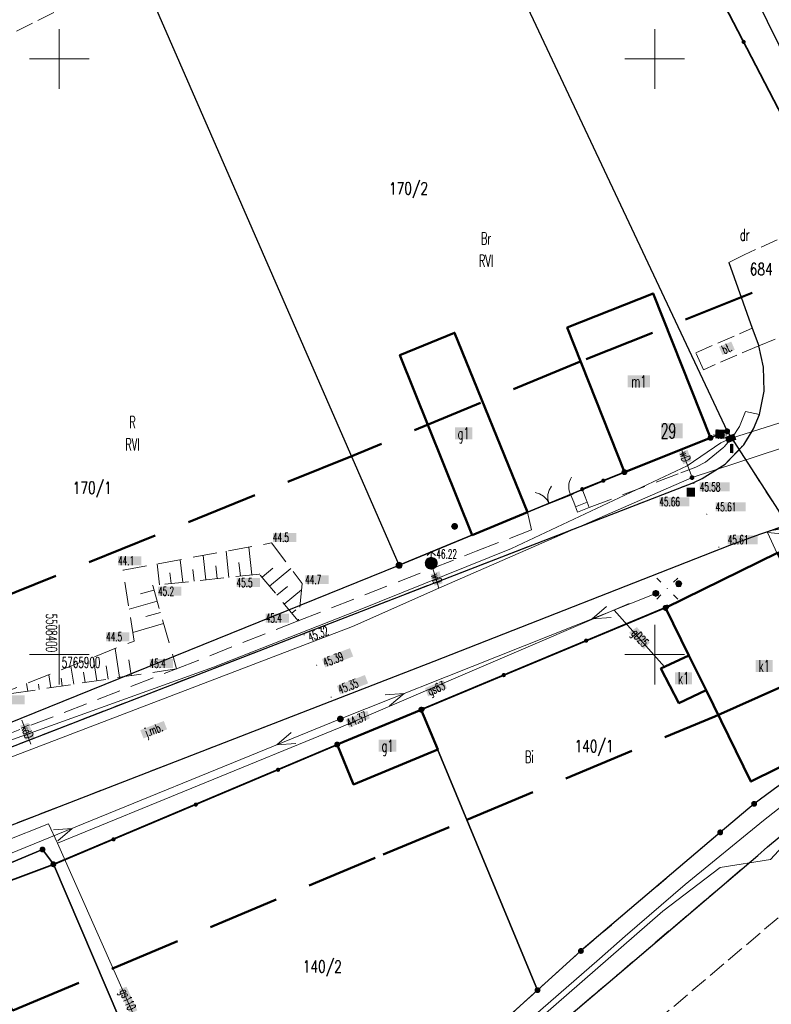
# Model space of a CAD drawing. Header units: millimetres. Extents: x 5507581 to 5508583, y 5765457 to 5766184.
# Tile 56 of 59: x 5508397 to 5508460, y 5765871 to 5765953. Entities that reach past the tile are written whole.
import ezdxf
from ezdxf.enums import TextEntityAlignment as Align

# ---------------------------------------------------------------- set-up
doc = ezdxf.new("R2010")
doc.units = ezdxf.units.MM
for name, pattern in [('PRZER1-1', [2, 1, -1]), ('PRZER2-1', [3, 2, -1]), ('PRZER3-1', [2, 1.5, -0.5]), ('Przerywana 42 __ __ __ __ __ __ __ __ __ __', [3, 2, -1])]:
    doc.linetypes.add(name, pattern=pattern)
doc.layers.get('0').update_dxf_attribs({"lineweight": 18})
for name, color, linetype, lineweight in [('EGDE', 122, 'Continuous', 18), ('EGDE_O', 7, 'Continuous', 18), ('EGPG', 7, 'Continuous', 18), ('GEPADR_O', 7, 'Continuous', 18), ('GUPPRZ_O', 7, 'Continuous', 18), ('OTBU', 7, 'Continuous', 50), ('OTBU_O', 7, 'Continuous', 50), ('OTDN', 7, 'Continuous', 18), ('OTKC', 7, 'Continuous', 30), ('OTKJ', 7, 'Continuous', 30), ('OTKJ_O', 7, 'Continuous', 18), ('OTKK', 7, 'Continuous', 30), ('OTKS', 7, 'Continuous', 18), ('OTKU', 7, 'Continuous', 18), ('OTKU_O', 7, 'Continuous', 18), ('OTOB', 7, 'Continuous', 18), ('OTOF', 7, 'Continuous', 18), ('OTOO', 7, 'Continuous', 35), ('OTRK', 7, 'Continuous', 18), ('OTRN', 7, 'Continuous', 13), ('OTRN_O', 7, 'Continuous', 13), ('OTRS', 7, 'Continuous', 13), ('OTRS_O', 7, 'Continuous', 13), ('Ramka sekcyjna', 7, 'Continuous', 18), ('SUEO', 7, 'Continuous', 18), ('SUPP', 7, 'Continuous', 18), ('SUPW', 7, 'Continuous', 18), ('SUPW_O', 7, 'Continuous', 18), ('ZAKRES', 24, 'Przerywana 42 __ __ __ __ __ __ __ __ __ __', 50)]:
    doc.layers.add(name, color=color, linetype=linetype, lineweight=lineweight)
for name, color, linetype, lineweight, true_color in [('EGKK', 7, 'Continuous', 18, 0x24bc24), ('EGKK_O', 7, 'Continuous', 18, 0x24bc24), ('EGUG', 7, 'Continuous', 18, 0x008000), ('EGUG_O', 7, 'Continuous', 18, 0x008000), ('SUEP', 1, 'Continuous', 18, 0xff0000), ('SUGP', 7, 'Continuous', 18, 0xbfbf00), ('SUGP_O', 7, 'Continuous', 18, 0xbfbf00), ('SUKP', 7, 'Continuous', 18, 0x803300), ('SUKP_O', 7, 'Continuous', 18, 0x803300), ('SUTP', 7, 'Continuous', 18, 0xff9100), ('SUTP_O', 7, 'Continuous', 18, 0xff9100), ('SUWH', 5, 'Continuous', 18, 0x0000ff), ('SUWP', 5, 'Continuous', 18, 0x0000ff), ('SUWP_O', 5, 'Continuous', 18, 0x0000ff), ('SUWW', 5, 'Continuous', 18, 0x0000ff), ('SUWW_O', 5, 'Continuous', 18, 0x0000ff)]:
    doc.layers.add(name, color=color, linetype=linetype, lineweight=lineweight, true_color=true_color)
doc.styles.add('opisy', font='romans.shx', dxfattribs={"width": 0.6})

# ---------------------------------------------------------------- blocks, each defined once
blk = doc.blocks.new('D_GSPWPS1')
blk.add_hatch(color=0).paths.add_polyline_path([(-0.045, 0), (-0.043467, -0.011647), (-0.038971, -0.0225), (-0.03182, -0.03182), (-0.0225, -0.038971), (-0.011647, -0.043467), (0, -0.045), (0.011647, -0.043467), (0.0225, -0.038971), (0.03182, -0.03182), (0.038971, -0.0225), (0.043467, -0.011647), (0.045, 0), (0.043467, 0.011647), (0.038971, 0.0225), (0.03182, 0.03182), (0.0225, 0.038971), (0.011647, 0.043467), (0, 0.045), (-0.011647, 0.043467), (-0.0225, 0.038971), (-0.03182, 0.03182), (-0.038971, 0.0225), (-0.043467, 0.011647)])
blk = doc.blocks.new('D_GSPWPN1')
blk.add_hatch(color=0).paths.add_polyline_path([(-0.045, 0), (-0.043467, -0.011647), (-0.038971, -0.0225), (-0.03182, -0.03182), (-0.0225, -0.038971), (-0.011647, -0.043467), (0, -0.045), (0.011647, -0.043467), (0.0225, -0.038971), (0.03182, -0.03182), (0.038971, -0.0225), (0.043467, -0.011647), (0.045, 0), (0.043467, 0.011647), (0.038971, 0.0225), (0.03182, 0.03182), (0.0225, 0.038971), (0.011647, 0.043467), (0, 0.045), (-0.011647, 0.043467), (-0.0225, 0.038971), (-0.03182, 0.03182), (-0.038971, 0.0225), (-0.043467, 0.011647)])
blk = doc.blocks.new('D_SUEP1')
at = {"color": 0}
blk.add_lwpolyline([(-0.75, -0.5), (0.75, 0), (-0.75, 0.5)], dxfattribs=at)
blk = doc.blocks.new('D_GUPELA2')
blk.add_hatch(color=0).paths.add_polyline_path([(-0.001087, 0.044987), (0.011881, 0.043403), (0.021281, 0.03965), (0.030065, 0.033482), (0.038133, 0.023893), (0.043117, 0.012881), (0.044986, 0.001113), (0.044323, -0.007777), (0.040557, -0.019497), (0.033417, -0.030138), (0.024849, -0.037517), (0.013788, -0.042836), (0.002013, -0.044955), (-0.00982, -0.043916), (-0.020466, -0.040077), (-0.029541, -0.033946), (-0.036867, -0.025804), (-0.04187, -0.01649), (-0.04461, -0.005909), (-0.044532, 0.006476), (-0.041285, 0.017903), (-0.034764, 0.028574), (-0.024479, 0.03776), (-0.013449, 0.042943)])
at = {"color": 0}
for points in [[(-0.883883, 0.883883), (-0.53033, 0.53033)], [(0.883883, 0.883883), (0.53033, 0.53033)], [(-0.883883, -0.883883), (-0.53033, -0.53033)], [(0.883883, -0.883883), (0.53033, -0.53033)]]:
    blk.add_lwpolyline(points, dxfattribs=at)
blk = doc.blocks.new('D_GUPWDT1')
at = {"true_color": 0xffffff}
blk.add_hatch(color=7, dxfattribs=at).paths.add_polyline_path([(0.5, 0), (0.492404, 0.086824), (0.469846, 0.17101), (0.433013, 0.25), (0.383022, 0.321394), (0.321394, 0.383022), (0.25, 0.433013), (0.17101, 0.469846), (0.086824, 0.492404), (0, 0.5), (-0.086824, 0.492404), (-0.17101, 0.469846), (-0.25, 0.433013), (-0.321394, 0.383022), (-0.383022, 0.321394), (-0.433013, 0.25), (-0.469846, 0.17101), (-0.492404, 0.086824), (-0.5, 0), (-0.492404, -0.086824), (-0.469846, -0.17101), (-0.433013, -0.25), (-0.383022, -0.321394), (-0.321394, -0.383022), (-0.25, -0.433013), (-0.17101, -0.469846), (-0.086824, -0.492404), (0, -0.5), (0.086824, -0.492404), (0.17101, -0.469846), (0.25, -0.433013), (0.321394, -0.383022), (0.383022, -0.321394), (0.433013, -0.25), (0.469846, -0.17101), (0.492404, -0.086824)])
at = {"color": 0}
for points in [[(-0.353553, 0.646447), (0, 1), (0.353553, 0.646447)], [(0, 0.5), (0, 1)]]:
    blk.add_lwpolyline(points, dxfattribs=at)
blk.add_lwpolyline([(0, 0.5), (0.086824, 0.492404), (0.17101, 0.469846), (0.25, 0.433013), (0.321394, 0.383022), (0.383022, 0.321394), (0.433013, 0.25), (0.469846, 0.17101), (0.492404, 0.086824), (0.5, 0), (0.492404, -0.086824), (0.469846, -0.17101), (0.433013, -0.25), (0.377875, -0.32743), (0.309079, -0.393027), (0.229113, -0.444418), (0.140866, -0.479746), (0.047528, -0.497736), (-0.047528, -0.497736), (-0.140866, -0.479746), (-0.229113, -0.444418), (-0.309079, -0.393027), (-0.377875, -0.32743), (-0.433013, -0.25), (-0.4725, -0.163534), (-0.494911, -0.071157), (-0.499434, 0.023791), (-0.485906, 0.117879), (-0.454816, 0.207708), (-0.407288, 0.290028), (-0.34504, 0.361867), (-0.27032, 0.420627), (-0.185831, 0.464184), (-0.094626, 0.490964)], close=True, dxfattribs=at)
blk = doc.blocks.new('D_GUPWZA1')
blk.add_hatch(color=0).paths.add_polyline_path([(-0.2, 0), (-0.193185, -0.051764), (-0.173205, -0.1), (-0.141421, -0.141421), (-0.1, -0.173205), (-0.051764, -0.193185), (0, -0.2), (0.051764, -0.193185), (0.1, -0.173205), (0.141421, -0.141421), (0.173205, -0.1), (0.193185, -0.051764), (0.2, 0), (0.193185, 0.051764), (0.173205, 0.1), (0.141421, 0.141421), (0.1, 0.173205), (0.051764, 0.193185), (0, 0.2), (-0.051764, 0.193185), (-0.1, 0.173205), (-0.141421, 0.141421), (-0.173205, 0.1), (-0.193185, 0.051764)])
blk = doc.blocks.new('D_GUPISN1')
at = {"true_color": 0xffffff}
blk.add_hatch(color=7, dxfattribs=at).paths.add_polyline_path([(-0.25, 0), (-0.241481, -0.064705), (-0.216506, -0.125), (-0.176777, -0.176777), (-0.125, -0.216506), (-0.064705, -0.241481), (0, -0.25), (0.064705, -0.241481), (0.125, -0.216506), (0.176777, -0.176777), (0.216506, -0.125), (0.241481, -0.064705), (0.25, 0), (0.241481, 0.064705), (0.216506, 0.125), (0.176777, 0.176777), (0.125, 0.216506), (0.064705, 0.241481), (0, 0.25), (-0.064705, 0.241481), (-0.125, 0.216506), (-0.176777, 0.176777), (-0.216506, 0.125), (-0.241481, 0.064705)])
at = {"color": 0}
blk.add_lwpolyline([(0, 0.25), (0.064705, 0.241481), (0.125, 0.216506), (0.176777, 0.176777), (0.216506, 0.125), (0.241481, 0.064705), (0.25, 0), (0.241481, -0.064705), (0.216506, -0.125), (0.176777, -0.176777), (0.125, -0.216506), (0.064705, -0.241481), (0, -0.25), (-0.064705, -0.241481), (-0.125, -0.216506), (-0.176777, -0.176777), (-0.216506, -0.125), (-0.241481, -0.064705), (-0.25, 0), (-0.241481, 0.064705), (-0.216506, 0.125), (-0.176777, 0.176777), (-0.125, 0.216506), (-0.064705, 0.241481)], close=True, dxfattribs=at)
blk = doc.blocks.new('D_GUPELA1')
at = {"true_color": 0xffffff}
blk.add_hatch(color=7, dxfattribs=at).paths.add_polyline_path([(-0.25, 0), (-0.241481, -0.064705), (-0.216506, -0.125), (-0.176777, -0.176777), (-0.125, -0.216506), (-0.064705, -0.241481), (0, -0.25), (0.064705, -0.241481), (0.125, -0.216506), (0.176777, -0.176777), (0.216506, -0.125), (0.241481, -0.064705), (0.25, 0), (0.241481, 0.064705), (0.216506, 0.125), (0.176777, 0.176777), (0.125, 0.216506), (0.064705, 0.241481), (0, 0.25), (-0.064705, 0.241481), (-0.125, 0.216506), (-0.176777, 0.176777), (-0.216506, 0.125), (-0.241481, 0.064705)])
at = {"color": 0}
blk.add_lwpolyline([(0, 0.25), (0.064705, 0.241481), (0.125, 0.216506), (0.176777, 0.176777), (0.216506, 0.125), (0.241481, 0.064705), (0.25, 0), (0.241481, -0.064705), (0.216506, -0.125), (0.176777, -0.176777), (0.125, -0.216506), (0.064705, -0.241481), (0, -0.25), (-0.064705, -0.241481), (-0.125, -0.216506), (-0.176777, -0.176777), (-0.216506, -0.125), (-0.241481, -0.064705), (-0.25, 0), (-0.241481, 0.064705), (-0.216506, 0.125), (-0.176777, 0.176777), (-0.125, 0.216506), (-0.064705, 0.241481)], close=True, dxfattribs=at)
blk = doc.blocks.new('D_GUPIWZ1_3')
at = {"true_color": 0xffffff}
blk.add_hatch(color=7, dxfattribs=at).paths.add_polyline_path([(0.375, 0.25), (-0.375, 0.25), (-0.375, -0.25), (0.375, -0.25)])
at = {"color": 0}
blk.add_lwpolyline([(0.375, -0.25), (-0.375, -0.25), (-0.375, 0.25), (0.375, 0.25)], close=True, dxfattribs=at)
blk = doc.blocks.new('D_KOLO')
blk.add_hatch(color=0).paths.add_polyline_path([(-0.175, 0), (-0.169037, -0.045293), (-0.151554, -0.0875), (-0.123744, -0.123744), (-0.0875, -0.151554), (-0.045293, -0.169037), (0, -0.175), (0.045293, -0.169037), (0.0875, -0.151554), (0.123744, -0.123744), (0.151554, -0.0875), (0.169037, -0.045293), (0.175, 0), (0.169037, 0.045293), (0.151554, 0.0875), (0.123744, 0.123744), (0.0875, 0.151554), (0.045293, 0.169037), (0, 0.175), (-0.045293, 0.169037), (-0.0875, 0.151554), (-0.123744, 0.123744), (-0.151554, 0.0875), (-0.169037, 0.045293)])
blk = doc.blocks.new('D_GSLKOG1')
blk.add_hatch(color=0).paths.add_polyline_path([(-0.175, 0), (-0.169037, -0.045293), (-0.151554, -0.0875), (-0.123744, -0.123744), (-0.0875, -0.151554), (-0.045293, -0.169037), (0, -0.175), (0.045293, -0.169037), (0.0875, -0.151554), (0.123744, -0.123744), (0.151554, -0.0875), (0.169037, -0.045293), (0.175, 0), (0.169037, 0.045293), (0.151554, 0.0875), (0.123744, 0.123744), (0.0875, 0.151554), (0.045293, 0.169037), (0, 0.175), (-0.045293, 0.169037), (-0.0875, 0.151554), (-0.123744, 0.123744), (-0.151554, 0.0875), (-0.169037, 0.045293)])
blk = doc.blocks.new('D_GSLKBR1')
at = {"color": 0}
for points in [[(1.299038, 0.75), (1.06066, 0.43934), (0.75, 0.200962), (0.388229, 0.051111), (0, 0)], [(0, 0), (0.388229, -0.051111), (0.75, -0.200962), (1.06066, -0.43934), (1.299038, -0.75)]]:
    blk.add_lwpolyline(points, dxfattribs=at)
blk = doc.blocks.new('D_GSLKFU1')
at = {"color": 0}
blk.add_lwpolyline([(0, 0), (-0.012833, -0.195789), (-0.051111, -0.388229), (-0.114181, -0.574025), (-0.200962, -0.75), (-0.30997, -0.913142), (-0.43934, -1.06066), (-0.586858, -1.19003), (-0.75, -1.299038)], dxfattribs=at)
blk = doc.blocks.new('D_GEPPGD1_1')
at = {"true_color": 0xffffff}
blk.add_hatch(color=7, dxfattribs=at).paths.add_polyline_path([(0, -0.25), (0.077254, -0.237764), (0.146946, -0.202254), (0.202254, -0.146946), (0.237764, -0.077254), (0.25, 0), (0.237764, 0.077254), (0.202254, 0.146946), (0.146946, 0.202254), (0.077254, 0.237764), (0, 0.25), (-0.077254, 0.237764), (-0.146946, 0.202254), (-0.202254, 0.146946), (-0.237764, 0.077254), (-0.25, 0), (-0.237764, -0.077254), (-0.202254, -0.146946), (-0.146946, -0.202254), (-0.077254, -0.237764)])
at = {"color": 0}
blk.add_lwpolyline([(0, 0.25), (0.077254, 0.237764), (0.146946, 0.202254), (0.202254, 0.146946), (0.237764, 0.077254), (0.25, 0), (0.237764, -0.077254), (0.202254, -0.146946), (0.146946, -0.202254), (0.077254, -0.237764), (0, -0.25), (-0.077254, -0.237764), (-0.146946, -0.202254), (-0.202254, -0.146946), (-0.237764, -0.077254), (-0.25, 0), (-0.237764, 0.077254), (-0.202254, 0.146946), (-0.146946, 0.202254), (-0.077254, 0.237764)], close=True, dxfattribs=at)
blk = doc.blocks.new('D_GEPPGD1_2')
at = {"true_color": 0xffffff}
blk.add_hatch(color=7, dxfattribs=at).paths.add_polyline_path([(0, -0.25), (0.077254, -0.237764), (0.146946, -0.202254), (0.202254, -0.146946), (0.237764, -0.077254), (0.25, 0), (0.237764, 0.077254), (0.202254, 0.146946), (0.146946, 0.202254), (0.077254, 0.237764), (0, 0.25), (-0.077254, 0.237764), (-0.146946, 0.202254), (-0.202254, 0.146946), (-0.237764, 0.077254), (-0.25, 0), (-0.237764, -0.077254), (-0.202254, -0.146946), (-0.146946, -0.202254), (-0.077254, -0.237764)])
blk.add_hatch(color=0).paths.add_polyline_path([(0, -0.045), (0.013906, -0.042798), (0.02645, -0.036406), (0.036406, -0.02645), (0.042798, -0.013906), (0.045, 0), (0.042798, 0.013906), (0.036406, 0.02645), (0.02645, 0.036406), (0.013906, 0.042798), (0, 0.045), (-0.013906, 0.042798), (-0.02645, 0.036406), (-0.036406, 0.02645), (-0.042798, 0.013906), (-0.045, 0), (-0.042798, -0.013906), (-0.036406, -0.02645), (-0.02645, -0.036406), (-0.013906, -0.042798)])

msp = doc.modelspace()

# ---------------------------------------------------------------- hatches: boundary and pattern name
at = {"layer": 'GEPADR_O', "true_color": 0xffffff}
msp.add_hatch(color=7, dxfattribs=at).paths.add_polyline_path([(5508450.51, 5765918.153), (5508450.51, 5765919.403), (5508452.35, 5765919.403), (5508452.35, 5765918.153)], flags=0)
at = {"layer": 'GUPPRZ_O', "true_color": 0xffffff}
msp.add_hatch(color=7, dxfattribs=at).paths.add_polyline_path([(5508450.383, 5765912.46), (5508450.383, 5765913.21), (5508452.903, 5765913.21), (5508452.903, 5765912.46)], flags=0)
msp.add_hatch(color=7, dxfattribs=at).paths.add_polyline_path([(5508424.037, 5765894.547), (5508425.875, 5765895.285), (5508426.07, 5765894.645), (5508424.347, 5765893.864)])
at = {"layer": 'OTBU_O', "true_color": 0xffffff}
for points in [[(5508447.731, 5765922.436), (5508447.731, 5765923.436), (5508449.611, 5765923.436), (5508449.611, 5765922.436)], [(5508433.212, 5765918.074), (5508433.212, 5765919.074), (5508434.692, 5765919.074), (5508434.692, 5765918.074)], [(5508458.478, 5765898.55), (5508458.478, 5765899.55), (5508459.898, 5765899.55), (5508459.898, 5765898.55)], [(5508451.7, 5765897.521), (5508451.7, 5765898.521), (5508453.12, 5765898.521), (5508453.12, 5765897.521)], [(5508426.817, 5765891.85), (5508426.817, 5765892.85), (5508428.297, 5765892.85), (5508428.297, 5765891.85)]]:
    msp.add_hatch(color=7, dxfattribs=at).paths.add_polyline_path(points, flags=0)
at = {"layer": 'OTKJ_O', "true_color": 0xffffff}
msp.add_hatch(color=7, dxfattribs=at).paths.add_polyline_path([(5508406.797, 5765893.665), (5508408.774, 5765894.43), (5508409.044, 5765893.731), (5508407.067, 5765892.966)], flags=0)
at = {"layer": 'OTKU_O', "true_color": 0xffffff}
msp.add_hatch(color=7, dxfattribs=at).paths.add_polyline_path([(5508455.395, 5765925.837), (5508456.423, 5765926.28), (5508456.72, 5765925.592), (5508455.692, 5765925.148)], flags=0)
at = {"layer": 'OTRN_O', "true_color": 0xffffff}
for points in [[(5508417.936, 5765909.463), (5508417.936, 5765910.213), (5508419.896, 5765910.213), (5508419.896, 5765909.463)], [(5508404.932, 5765907.507), (5508404.932, 5765908.257), (5508406.892, 5765908.257), (5508406.892, 5765907.507)], [(5508414.88, 5765905.675), (5508414.88, 5765906.425), (5508416.84, 5765906.425), (5508416.84, 5765905.675)], [(5508420.649, 5765905.92), (5508420.649, 5765906.67), (5508422.609, 5765906.67), (5508422.609, 5765905.92)], [(5508408.29, 5765904.949), (5508408.29, 5765905.699), (5508410.25, 5765905.699), (5508410.25, 5765904.949)], [(5508417.339, 5765902.69), (5508417.339, 5765903.44), (5508419.299, 5765903.44), (5508419.299, 5765902.69)], [(5508403.927, 5765901.123), (5508403.927, 5765901.873), (5508405.887, 5765901.873), (5508405.887, 5765901.123)], [(5508407.587, 5765898.893), (5508407.587, 5765899.643), (5508409.547, 5765899.643), (5508409.547, 5765898.893)], [(5508395.13, 5765895.836), (5508395.13, 5765896.586), (5508397.09, 5765896.586), (5508397.09, 5765895.836)]]:
    msp.add_hatch(color=7, dxfattribs=at).paths.add_polyline_path(points, flags=0)
at = {"layer": 'OTRS_O', "true_color": 0xffffff}
for points in [[(5508453.779, 5765913.708), (5508453.779, 5765914.458), (5508456.299, 5765914.458), (5508456.299, 5765913.708)], [(5508455.11, 5765912.03), (5508455.11, 5765912.78), (5508457.63, 5765912.78), (5508457.63, 5765912.03)], [(5508456.13, 5765909.27), (5508456.13, 5765910.02), (5508458.65, 5765910.02), (5508458.65, 5765909.27)], [(5508422.056, 5765899.636), (5508424.406, 5765900.545), (5508424.677, 5765899.845), (5508422.327, 5765898.936)], [(5508423.309, 5765897.379), (5508425.659, 5765898.289), (5508425.93, 5765897.59), (5508423.58, 5765896.68)]]:
    msp.add_hatch(color=7, dxfattribs=at).paths.add_polyline_path(points, flags=0)
at = {"layer": 'SUGP_O', "true_color": 0xffffff}
for points in [[(5508447.839, 5765901.85), (5508448.501, 5765902.312), (5508449.584, 5765901.011), (5508449.086, 5765900.455)], [(5508430.713, 5765897.189), (5508432.259, 5765897.849), (5508432.546, 5765897.184), (5508430.971, 5765896.495)], [(5508404.995, 5765871.908), (5508405.64, 5765872.126), (5508406.556, 5765870.143), (5508405.926, 5765869.85)]]:
    msp.add_hatch(color=7, dxfattribs=at).paths.add_polyline_path(points)
at = {"layer": 'SUKP_O', "true_color": 0xffffff}
msp.add_hatch(color=7, dxfattribs=at).paths.add_polyline_path([(5508396.708, 5765894.047), (5508397.408, 5765894.277), (5508397.909, 5765893.015), (5508397.167, 5765892.855)])
at = {"layer": 'SUPW_O', "true_color": 0xffffff}
msp.add_hatch(color=7, dxfattribs=at).paths.add_polyline_path([(5508456.318, 5765916.934), (5508456.318, 5765917.684), (5508456.598, 5765917.684), (5508456.598, 5765916.934)], flags=0)
at = {"layer": 'SUTP_O', "true_color": 0xffffff}
msp.add_hatch(color=7, dxfattribs=at).paths.add_polyline_path([(5508455.083, 5765918.152), (5508455.102, 5765918.901), (5508455.882, 5765918.881), (5508455.862, 5765918.132)], flags=0)
at = {"layer": 'SUWP_O', "true_color": 0xffffff}
for points in [[(5508452.038, 5765916.937), (5508452.749, 5765917.187), (5508453.092, 5765916.258), (5508452.392, 5765915.989)], [(5508431.181, 5765906.728), (5508431.917, 5765907.006), (5508432.188, 5765905.985), (5508431.511, 5765905.796)]]:
    msp.add_hatch(color=7, dxfattribs=at).paths.add_polyline_path(points)
at = {"layer": 'SUWW_O', "true_color": 0xffffff}
msp.add_hatch(color=7, dxfattribs=at).paths.add_polyline_path([(5508452.68, 5765913.265), (5508452.68, 5765914.015), (5508453.38, 5765914.015), (5508453.38, 5765913.265)], flags=0)

# ---------------------------------------------------------------- linework, layer by layer
at = {"layer": 'EGDE', "linetype": 'Continuous', "lineweight": 30}
for points in [[(5508284.52, 5766138.294), (5508320.761, 5766143.187), (5508329.175, 5766142.019), (5508336.75, 5766140.603), (5508386.063, 5766059.284), (5508390.999, 5766062.554), (5508433.358, 5765967.003), (5508456.081, 5765918.745), (5508454.684, 5765918.203), (5508447.448, 5765915.316), (5508428.532, 5765907.5), (5508385.401, 5766006.226), (5508352.835, 5765992.104)], [(5508395.627, 5765894.19), (5508428.532, 5765907.5), (5508385.401, 5766006.226), (5508352.835, 5765992.104), (5508375.898, 5765937.869)], [(5508493.25, 5765932.833), (5508485.154, 5765954.344), (5508479.567, 5765969.689), (5508455.554, 5765961.091), (5508473.046, 5765925.584)], [(5508430.391, 5765895.379), (5508450.901, 5765903.922), (5508460.307, 5765908.55), (5508462.108, 5765909.431), (5508464.38, 5765908.473), (5508470.552, 5765895.411), (5508460.357, 5765888.955), (5508458.341, 5765887.478), (5508455.495, 5765885.082), (5508443.799, 5765875.13), (5508440.157, 5765871.838)], [(5508430.391, 5765895.379), (5508440.157, 5765871.838), (5508414.086, 5765848.28), (5508399.499, 5765882.405), (5508423.335, 5765892.456)], [(5508368.18, 5765870.92), (5508398.59, 5765883.645), (5508399.499, 5765882.405), (5508414.086, 5765848.28), (5508389.624, 5765828.014), (5508378.196, 5765851.717), (5508371.21, 5765865.03)]]:
    msp.add_lwpolyline(points, close=True, dxfattribs=at)
msp.add_lwpolyline([(5508254.331, 5765838.068), (5508292.719, 5765853.944), (5508298.32, 5765856.123), (5508321.99, 5765865.31), (5508348.419, 5765875.58), (5508395.627, 5765894.19), (5508428.532, 5765907.5), (5508447.448, 5765915.316), (5508454.684, 5765918.203), (5508456.081, 5765918.745), (5508462.108, 5765909.431), (5508460.307, 5765908.55), (5508450.901, 5765903.922), (5508430.391, 5765895.379), (5508423.335, 5765892.456), (5508399.499, 5765882.405), (5508398.59, 5765883.645), (5508368.18, 5765870.92), (5508363.55, 5765869.09), (5508349.431, 5765863.582), (5508330.508, 5765856.223), (5508305.125, 5765848.597), (5508265.671, 5765832.107), (5508222.398, 5765814.258)], dxfattribs=at)
at = {"layer": 'EGKK', "color": 82, "linetype": 'PRZER3-1', "lineweight": 18, "true_color": 0x24bc24}
for points in [[(5508493.25, 5765932.833), (5508485.154, 5765954.344), (5508479.567, 5765969.689), (5508455.554, 5765961.091), (5508473.046, 5765925.584)], [(5508406.685, 5765957.508), (5508415.2, 5765960.539), (5508433.358, 5765967.003), (5508456.081, 5765918.745), (5508454.684, 5765918.203), (5508447.448, 5765915.316), (5508428.532, 5765907.5)], [(5508374.458, 5765941.256), (5508375.898, 5765937.869), (5508395.627, 5765894.19), (5508428.532, 5765907.5), (5508406.685, 5765957.508)], [(5508430.391, 5765895.379), (5508440.157, 5765871.838), (5508414.086, 5765848.28), (5508389.624, 5765828.014), (5508372.356, 5765813.751), (5508360.51, 5765837.796), (5508355.98, 5765848.28), (5508356.52, 5765848.53), (5508350.98, 5765860.61), (5508349.431, 5765863.582), (5508363.55, 5765869.09), (5508368.18, 5765870.92), (5508398.59, 5765883.645), (5508399.499, 5765882.405), (5508423.335, 5765892.456)]]:
    msp.add_lwpolyline(points, close=True, dxfattribs=at)
at = {"layer": 'EGUG', "color": 96, "linetype": 'PRZER1-1', "lineweight": 18, "true_color": 0x008000}
for points in [[(5508493.25, 5765932.833), (5508485.154, 5765954.344), (5508479.567, 5765969.689), (5508455.554, 5765961.091), (5508473.046, 5765925.584)], [(5508406.685, 5765957.508), (5508415.2, 5765960.539), (5508433.358, 5765967.003), (5508456.081, 5765918.745), (5508454.684, 5765918.203), (5508447.448, 5765915.316), (5508428.532, 5765907.5)], [(5508374.458, 5765941.256), (5508375.898, 5765937.869), (5508395.627, 5765894.19), (5508428.532, 5765907.5), (5508406.685, 5765957.508)], [(5508430.391, 5765895.379), (5508450.901, 5765903.922), (5508460.307, 5765908.55), (5508462.108, 5765909.431), (5508464.38, 5765908.473), (5508470.552, 5765895.411), (5508460.357, 5765888.955), (5508458.341, 5765887.478), (5508455.495, 5765885.082), (5508443.799, 5765875.13), (5508440.157, 5765871.838)], [(5508430.391, 5765895.379), (5508440.157, 5765871.838), (5508414.086, 5765848.28), (5508389.624, 5765828.014), (5508372.356, 5765813.751), (5508360.51, 5765837.796), (5508355.98, 5765848.28), (5508356.52, 5765848.53), (5508350.98, 5765860.61), (5508349.431, 5765863.582), (5508363.55, 5765869.09), (5508368.18, 5765870.92), (5508398.59, 5765883.645), (5508399.499, 5765882.405), (5508423.335, 5765892.456)]]:
    msp.add_lwpolyline(points, close=True, dxfattribs=at)
for points in [[(5508578.848, 5765774.528), (5508559.356, 5765801.824), (5508523.152, 5765852.525), (5508514.477, 5765857.478), (5508505.891, 5765862.382), (5508480.594, 5765891.54), (5508477.973, 5765891.55), (5508470.552, 5765895.411), (5508480.752, 5765903.081), (5508478.844, 5765914.114), (5508462.108, 5765909.431), (5508456.081, 5765918.745), (5508433.358, 5765967.003)], [(5508455.554, 5765961.091), (5508473.046, 5765925.584), (5508493.601, 5765914.595), (5508494.458, 5765912.895), (5508497.906, 5765906.052), (5508498.242, 5765905.379), (5508497.523, 5765905.323), (5508497.839, 5765901.559), (5508498.483, 5765898.793), (5508499.154, 5765895.717), (5508509.292, 5765885.897), (5508517.841, 5765875.17), (5508533.074, 5765856.064), (5508563.837, 5765811.886), (5508567.835, 5765806.144), (5508578.848, 5765791.508)], [(5508395.627, 5765894.19), (5508428.532, 5765907.5), (5508447.448, 5765915.316), (5508454.684, 5765918.203), (5508456.081, 5765918.745), (5508462.108, 5765909.431), (5508460.307, 5765908.55), (5508450.901, 5765903.922), (5508430.391, 5765895.379), (5508423.335, 5765892.456), (5508399.499, 5765882.405), (5508398.59, 5765883.645), (5508368.18, 5765870.92)]]:
    msp.add_lwpolyline(points, dxfattribs=at)
at = {"layer": 'OTBU', "color": 7, "linetype": 'Continuous', "lineweight": 50}
for points in [[(5508454.684, 5765918.203), (5508447.448, 5765915.316), (5508442.658, 5765927.46), (5508449.854, 5765930.326)], [(5508434.655, 5765910.03), (5508439.306, 5765911.952), (5508433.192, 5765927.022), (5508428.597, 5765925.139)], [(5508460.307, 5765908.55), (5508467.474, 5765893.97), (5508460.292, 5765890.433), (5508458.078, 5765889.342), (5508454.303, 5765897.01), (5508452.868, 5765899.926), (5508450.901, 5765903.922)], [(5508452.868, 5765899.926), (5508450.517, 5765898.836), (5508452.026, 5765895.933), (5508454.303, 5765897.01)], [(5508430.391, 5765895.379), (5508423.335, 5765892.456), (5508424.713, 5765889.106), (5508431.778, 5765892.029)]]:
    msp.add_lwpolyline(points, close=True, dxfattribs=at)
at = {"layer": 'OTDN', "color": 7, "linetype": 'Continuous', "lineweight": 18}
msp.add_lwpolyline([(5508460.272, 5765908.477), (5508459.464, 5765910.261), (5508462.454, 5765909.969)], dxfattribs=at)
at = {"layer": 'OTKC', "color": 7, "linetype": 'PRZER2-1', "lineweight": 18}
msp.add_lwpolyline([(5508392.02, 5765891.9), (5508409.84, 5765898.81), (5508420.06, 5765902.84), (5508435, 5765908.68), (5508439.64, 5765910.47), (5508439.306, 5765911.952), (5508442.94, 5765913.39), (5508443.2, 5765912.8), (5508443.52, 5765911.95), (5508444.5, 5765912.34), (5508452.2, 5765915.27), (5508453.45, 5765915.75), (5508454.25, 5765916.17), (5508455.84, 5765917.45), (5508456.52, 5765918.26), (5508457.12, 5765919.15), (5508457.63, 5765920.42), (5508458.79, 5765920.164), (5508458.301, 5765918.955), (5508457.47, 5765917.62), (5508455.91, 5765915.99), (5508453.97, 5765914.78), (5508453.27, 5765914.45), (5508420.52, 5765901.78), (5508368.77, 5765881.72)], dxfattribs=at)
at = {"layer": 'OTKJ', "color": 7, "linetype": 'PRZER3-1', "lineweight": 18}
for points in [[(5508460.29, 5765934.82), (5508457.5, 5765933.57), (5508456.21, 5765932.92), (5508458.18, 5765927.4), (5508458.73, 5765925.93)], [(5508458.73, 5765925.93), (5508458.73, 5765925.93), (5508464.351, 5765928.203), (5508465.68, 5765926.14), (5508466.83, 5765924.41), (5508467.94, 5765923.34), (5508469.73, 5765922.47), (5508471.67, 5765922.17), (5508473.43, 5765922.28), (5508480.74, 5765924.42)], [(5508334.54, 5765868.29), (5508349.19, 5765874.13), (5508368.77, 5765881.72), (5508420.52, 5765901.78), (5508453.27, 5765914.45), (5508453.97, 5765914.78), (5508455.91, 5765915.99), (5508457.47, 5765917.62), (5508458.301, 5765918.955), (5508458.79, 5765920.164)], [(5508481.36, 5765918.23), (5508459.66, 5765910.4), (5508458.83, 5765910.12), (5508456.31, 5765909.2), (5508431.47, 5765899.44), (5508394.86, 5765885.27), (5508384.21, 5765881.15), (5508379.14, 5765879.14), (5508362.31, 5765872.64), (5508345.6, 5765866.2), (5508336.54, 5765862.72)]]:
    msp.add_lwpolyline(points, dxfattribs=at)
for points in [[(5508423.43, 5765853.32), (5508437.64, 5765865.3), (5508447, 5765873.24), (5508458.65, 5765883.15), (5508459.47, 5765883.86), (5508463.55, 5765887.24), (5508469.75, 5765892.58, 0.252784), (5508471.63, 5765900.13), (5508468.37, 5765906.74, 0.30074), (5508459.66, 5765910.4), (5508481.36, 5765918.23)], [(5508520.74, 5765859.17), (5508512.94, 5765869.3), (5508511.63, 5765869.68), (5508509.53, 5765867.61), (5508507.1, 5765865.88), (5508504.78, 5765863.91), (5508501.88, 5765867.08), (5508504.94, 5765869.84, 0.181473), (5508505.96, 5765871.6, 0.242508), (5508505.44, 5765873.79, 0.069322), (5508504.93, 5765874.24, 0.33579), (5508501.5, 5765873.81), (5508500.16, 5765872.63), (5508488.41, 5765885.55), (5508489.39, 5765886.46), (5508490.58, 5765887.54), (5508490.83, 5765887.86, 0.26679), (5508490.86, 5765889.78), (5508487.48, 5765893.55, 0.121903), (5508485.28, 5765895.1, 0.264801), (5508479.08, 5765893.93), (5508466.46, 5765883.1), (5508426.39, 5765849.07)]]:
    msp.add_lwpolyline(points, format="xyb", dxfattribs=at)
at = {"layer": 'OTKK', "color": 7, "linetype": 'Continuous'}
for points in [[(5508456.21, 5765932.92), (5508458.18, 5765927.4), (5508458.73, 5765925.93)], [(5508334.54, 5765868.29), (5508349.19, 5765874.13), (5508368.77, 5765881.72), (5508420.52, 5765901.78), (5508453.27, 5765914.45), (5508453.97, 5765914.78), (5508455.91, 5765915.99), (5508457.47, 5765917.62), (5508458.303, 5765918.959), (5508458.79, 5765920.164), (5508459.187, 5765922.119), (5508459.142, 5765924.119), (5508458.73, 5765925.93)], [(5508336.54, 5765862.72), (5508345.6, 5765866.2), (5508362.31, 5765872.64), (5508379.14, 5765879.14), (5508384.21, 5765881.15), (5508394.86, 5765885.27), (5508431.47, 5765899.44), (5508456.31, 5765909.2), (5508458.83, 5765910.12), (5508459.66, 5765910.4)]]:
    msp.add_lwpolyline(points, dxfattribs=at)
msp.add_lwpolyline([(5508423.43, 5765853.32), (5508437.64, 5765865.3), (5508447, 5765873.24), (5508458.65, 5765883.15), (5508459.47, 5765883.86), (5508463.55, 5765887.24), (5508469.75, 5765892.58, 0.252784), (5508471.63, 5765900.13), (5508468.37, 5765906.74, 0.30074), (5508459.66, 5765910.4), (5508481.36, 5765918.23)], format="xyb", dxfattribs=at)
at = {"layer": 'OTKS', "color": 7, "linetype": 'Continuous', "lineweight": 18}
msp.add_lwpolyline([(5508443.52, 5765911.95), (5508443.2, 5765912.8), (5508442.94, 5765913.39), (5508443.91, 5765913.89), (5508444.16, 5765913.24), (5508444.5, 5765912.34)], close=True, dxfattribs=at)
msp.add_lwpolyline([(5508443.344, 5765912.418), (5508444.33, 5765912.79)], dxfattribs=at)
at = {"layer": 'OTKU', "color": 7, "linetype": 'PRZER3-1', "lineweight": 18}
msp.add_lwpolyline([(5508453.45, 5765925.34), (5508458.18, 5765927.4), (5508458.73, 5765925.93), (5508454.08, 5765923.92)], close=True, dxfattribs=at)
at = {"layer": 'OTOB', "color": 7, "linetype": 'Continuous', "lineweight": 18}
msp.add_lwpolyline([(5508442.94, 5765913.39), (5508439.306, 5765911.952)], dxfattribs=at)
at = {"layer": 'OTOF', "color": 7, "linetype": 'Continuous', "lineweight": 18}
msp.add_lwpolyline([(5508443.91, 5765913.89), (5508442.94, 5765913.39)], dxfattribs=at)
at = {"layer": 'OTOO', "color": 7, "linetype": 'Continuous', "lineweight": 35}
for points in [[(5508471.22, 5765924.94), (5508450.61, 5765964.62)], [(5508447.448, 5765915.316), (5508443.91, 5765913.89)], [(5508430.52, 5765895.44), (5508451.04, 5765904.02)], [(5508386.01, 5765877.36), (5508399.66, 5765882.43), (5508423.26, 5765892.4)]]:
    msp.add_lwpolyline(points, dxfattribs=at)
at = {"layer": 'OTRK', "color": 7, "linetype": 'PRZER2-1', "lineweight": 18}
msp.add_lwpolyline([(5508394.58, 5765896.52), (5508406.28, 5765901.14), (5508405.35, 5765907.09), (5508417.82, 5765909.38), (5508420.4, 5765905.97), (5508420.06, 5765902.84), (5508416.8, 5765906.76), (5508407.84, 5765905.8), (5508409.84, 5765898.81)], close=True, dxfattribs=at)
at = {"layer": 'OTRK', "color": 7, "linetype": 'Continuous', "lineweight": 18}
for points in [[(5508415.925, 5765909.032), (5508416.175, 5765906.693)], [(5508412.077, 5765908.325), (5508412.296, 5765906.277)], [(5508414.001, 5765908.679), (5508414.236, 5765906.485)], [(5508408.417, 5765905.862), (5508408.229, 5765907.619)], [(5508410.153, 5765907.972), (5508410.357, 5765906.07)], [(5508413.266, 5765906.381), (5508413.153, 5765907.442)], [(5508415.206, 5765906.589), (5508415.084, 5765907.722)], [(5508417.022, 5765906.493), (5508417.937, 5765907.254)], [(5508417.646, 5765905.743), (5508419.442, 5765907.237)], [(5508409.387, 5765905.966), (5508409.289, 5765906.881)], [(5508411.327, 5765906.174), (5508411.221, 5765907.161)], [(5508418.269, 5765904.993), (5508419.15, 5765905.726)], [(5508407.949, 5765905.421), (5508406.83, 5765905.1)], [(5508420.344, 5765905.45), (5508418.893, 5765904.244)], [(5508405.863, 5765903.809), (5508408.217, 5765904.483)], [(5508408.485, 5765903.545), (5508407.25, 5765903.192)], [(5508419.516, 5765903.494), (5508419.854, 5765903.775)], [(5508406.166, 5765901.867), (5508408.753, 5765902.608)], [(5508402.84, 5765899.782), (5508403.137, 5765897.804)], [(5508404.702, 5765900.517), (5508405.066, 5765898.094)], [(5508400.978, 5765899.046), (5508401.208, 5765897.515)], [(5508404.101, 5765897.949), (5508403.936, 5765899.049)], [(5508406.03, 5765898.238), (5508405.832, 5765899.561)], [(5508399.116, 5765898.311), (5508399.279, 5765897.225)], [(5508402.172, 5765897.659), (5508402.041, 5765898.537)], [(5508397.254, 5765897.576), (5508397.35, 5765896.936)], [(5508398.314, 5765897.08), (5508398.249, 5765897.512)], [(5508400.243, 5765897.37), (5508400.145, 5765898.024)]]:
    msp.add_lwpolyline(points, dxfattribs=at)
at = {"layer": 'Ramka sekcyjna', "color": 7, "linetype": 'Continuous', "lineweight": 18, "flags": 128}
for points in [[(5508400, 5765947.5), (5508400, 5765952.5)], [(5508400, 5765947.5), (5508400, 5765952.5)], [(5508450, 5765947.5), (5508450, 5765952.5)], [(5508400, 5765950), (5508397.5, 5765950)], [(5508400, 5765950), (5508402.5, 5765950)], [(5508452.5, 5765950), (5508447.5, 5765950)], [(5508400, 5765897.5), (5508400, 5765902.5)], [(5508400, 5765897.5), (5508400, 5765902.5)], [(5508450, 5765897.5), (5508450, 5765902.5)], [(5508400, 5765900), (5508397.5, 5765900)], [(5508400, 5765900), (5508402.5, 5765900)], [(5508452.5, 5765900), (5508447.5, 5765900)]]:
    msp.add_lwpolyline(points, dxfattribs=at)
at = {"layer": 'SUEP', "color": 1, "linetype": 'Continuous', "lineweight": 18, "true_color": 0xff0000}
for points in [[(5508438.47, 5765868.47), (5508445.36, 5765874.46), (5508447.51, 5765876.38), (5508452.54, 5765880.7), (5508459.13, 5765886.09), (5508466.55, 5765891.9), (5508471.89, 5765895.82), (5508475.76, 5765898.52), (5508479.04, 5765901.02), (5508483.87, 5765904.21), (5508486.58, 5765905.88), (5508488.35, 5765906.93), (5508488.48, 5765908.27), (5508486.54, 5765912.07), (5508484.95, 5765915.52)], [(5508326.31, 5765856.15), (5508349.78, 5765864.54), (5508395.75, 5765883.24), (5508423.6, 5765894.6), (5508450.09, 5765905.14)]]:
    msp.add_lwpolyline(points, dxfattribs=at)
at = {"layer": 'SUGP', "color": 52, "linetype": 'Continuous', "lineweight": 18, "true_color": 0xbfbf00}
for points in [[(5508488.992, 5765911.779), (5508480.482, 5765904.271), (5508467.015, 5765890.898), (5508464.296, 5765887.775), (5508459.718, 5765882.818), (5508455.492, 5765882.131), (5508450.665, 5765878.469), (5508429.277, 5765859.802), (5508426.954, 5765855.948), (5508417.099, 5765847.319)], [(5508399.848, 5765884.164), (5508423.642, 5765893.923), (5508447.862, 5765904.282)], [(5508446.599, 5765903.742), (5508450.818, 5765898.976)], [(5508399.848, 5765884.164), (5508399.091, 5765885.807), (5508395.423, 5765884.342), (5508375.973, 5765876.673), (5508373.05, 5765875.465), (5508355.908, 5765868.78), (5508351.605, 5765867.09), (5508346.851, 5765865.461), (5508344.646, 5765864.8), (5508339.513, 5765862.681), (5508319.558, 5765855.201), (5508299.339, 5765847.464), (5508295.046, 5765845.795), (5508283.231, 5765841.082), (5508264.906, 5765833.64)], [(5508417.099, 5765847.319), (5508411.505, 5765857.883), (5508399.848, 5765884.164)]]:
    msp.add_lwpolyline(points, dxfattribs=at)
at = {"layer": 'SUKP', "color": 36, "linetype": 'Continuous', "lineweight": 18, "true_color": 0x803300}
msp.add_lwpolyline([(5508397.621, 5765892.495), (5508396.853, 5765894.497)], dxfattribs=at)
at = {"layer": 'SUTP', "color": 30, "linetype": 'Continuous', "lineweight": 18, "true_color": 0xff9100}
for points in [[(5508476.975, 5765924.7), (5508456.369, 5765918.152)], [(5508456.369, 5765918.152), (5508455.545, 5765917.787), (5508452.709, 5765915.851), (5508437.961, 5765908.911), (5508424.981, 5765903.672), (5508412.938, 5765898.939), (5508393.33, 5765891.89), (5508349.59, 5765874.85), (5508291.45, 5765852.33)], [(5508454.9, 5765918.45), (5508456.06, 5765918.42)]]:
    msp.add_lwpolyline(points, dxfattribs=at)
at = {"layer": 'SUWP', "color": 5, "linetype": 'Continuous', "lineweight": 18, "true_color": 0x0000ff}
for points in [[(5508181.23, 5765805.091), (5508223.37, 5765822.88), (5508253.48, 5765835.02), (5508253.828, 5765835.159), (5508260.58, 5765837.85), (5508303.81, 5765855.06), (5508320.146, 5765861.189), (5508382.66, 5765886.34), (5508424.619, 5765902.373), (5508431.875, 5765905.567), (5508453.13, 5765914.86), (5508484.684, 5765925.22)], [(5508453.13, 5765914.86), (5508452.242, 5765917.229)], [(5508431.875, 5765905.567), (5508431.23, 5765907.67)]]:
    msp.add_lwpolyline(points, dxfattribs=at)
at = {"layer": 'ZAKRES', "color": 7, "ltscale": 3}
msp.add_lwpolyline([(5508226.241, 5765805.029), (5508269.505, 5765822.873), (5508308.5, 5765839.172), (5508333.763, 5765846.762), (5508353.061, 5765854.266), (5508367.204, 5765859.784), (5508371.947, 5765861.659), (5508395.184, 5765871.382), (5508396.106, 5765870.125), (5508427.191, 5765883.231), (5508434.226, 5765886.146), (5508455.032, 5765894.813), (5508488.311, 5765909.602), (5508474.883, 5765937.038), (5508443.687, 5765924.579), (5508424.748, 5765916.754), (5508391.919, 5765903.474), (5508344.776, 5765884.89), (5508288.998, 5765863.224), (5508250.494, 5765847.3)], dxfattribs=at)

# ---------------------------------------------------------------- block references
at = {"layer": 'EGPG', "color": 7, "linetype": 'Continuous', "lineweight": 18}
for name, p in [('D_GEPPGD1_2', (5508456.081, 5765918.745)), ('D_GEPPGD1_2', (5508454.684, 5765918.203)), ('D_GEPPGD1_2', (5508447.448, 5765915.316)), ('D_GEPPGD1_1', (5508428.532, 5765907.5)), ('D_GEPPGD1_2', (5508450.901, 5765903.922)), ('D_GEPPGD1_2', (5508430.391, 5765895.379)), ('D_GEPPGD1_2', (5508423.335, 5765892.456)), ('D_GEPPGD1_2', (5508458.341, 5765887.478)), ('D_GEPPGD1_2', (5508455.495, 5765885.082)), ('D_GEPPGD1_2', (5508398.59, 5765883.645)), ('D_GEPPGD1_2', (5508399.499, 5765882.405)), ('D_GEPPGD1_2', (5508443.799, 5765875.13)), ('D_GEPPGD1_2', (5508440.157, 5765871.838))]:
    msp.add_blockref(name, p, dxfattribs=at)
at = {"layer": 'OTOB', "color": 7, "linetype": 'Continuous', "lineweight": 18, "rotation": 111.5925884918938}
msp.add_blockref('D_GSLKBR1', (5508441.123, 5765912.671), dxfattribs=at)
at = {"layer": 'OTOF', "color": 7, "linetype": 'Continuous', "lineweight": 18, "rotation": 207.2694719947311}
msp.add_blockref('D_GSLKFU1', (5508442.94, 5765913.39), dxfattribs=at)
at = {"layer": 'OTOO', "color": 7, "linetype": 'Continuous', "lineweight": 25}
for name, p, rotation in [('D_KOLO', (5508457.458, 5765951.436), 117.4476011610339), ('D_KOLO', (5508457.458, 5765951.436), 117.4476011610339), ('D_GSLKOG1', (5508447.448, 5765915.316), 201.9550353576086), ('D_KOLO', (5508445.679, 5765914.603), 201.9550353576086), ('D_KOLO', (5508445.679, 5765914.603), 201.9550353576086), ('D_GSLKOG1', (5508443.91, 5765913.89), 201.9550353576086), ('D_GSLKOG1', (5508451.04, 5765904.02), 22.69120225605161), ('D_KOLO', (5508444.24, 5765901.177), 22.69120225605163), ('D_KOLO', (5508444.24, 5765901.177), 22.69120225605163), ('D_KOLO', (5508437.32, 5765898.283), 22.69120225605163), ('D_KOLO', (5508437.32, 5765898.283), 22.69120225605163), ('D_GSLKOG1', (5508430.52, 5765895.44), 22.69120225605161), ('D_GSLKOG1', (5508423.26, 5765892.4), 22.90199771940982), ('D_KOLO', (5508418.369, 5765890.334), 22.90199771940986), ('D_KOLO', (5508418.369, 5765890.334), 22.90199771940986), ('D_KOLO', (5508411.46, 5765887.415), 22.90199771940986), ('D_KOLO', (5508411.46, 5765887.415), 22.90199771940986), ('D_KOLO', (5508404.551, 5765884.496), 22.90199771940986), ('D_KOLO', (5508404.551, 5765884.496), 22.90199771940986)]:
    msp.add_blockref(name, p, dxfattribs=dict(at, rotation=rotation))
at = {"layer": 'OTRN', "color": 7, "linetype": 'Continuous', "lineweight": 13}
for p in [(5508417.82, 5765909.38), (5508405.35, 5765907.09), (5508416.8, 5765906.76), (5508407.84, 5765905.8), (5508420.4, 5765905.97), (5508420.06, 5765902.84), (5508406.28, 5765901.14), (5508409.84, 5765898.81)]:
    msp.add_blockref('D_GSPWPN1', p, dxfattribs=at)
at = {"layer": 'OTRS', "color": 7, "linetype": 'Continuous', "lineweight": 13}
for p in [(5508453.29, 5765914.36), (5508454.36, 5765911.78), (5508459.66, 5765910.4), (5508455.38, 5765909.02), (5508420.56, 5765901.66), (5508421.61, 5765899.12), (5508422.83, 5765896.43)]:
    msp.add_blockref('D_GSPWPS1', p, dxfattribs=at)
at = {"layer": 'SUEO', "color": 7, "linetype": 'Continuous', "lineweight": 18}
for name, p in [('D_GUPELA2', (5508451.05, 5765905.545)), ('D_GUPELA1', (5508452.01, 5765905.95)), ('D_GUPELA1', (5508450.09, 5765905.14))]:
    msp.add_blockref(name, p, dxfattribs=at)
at = {"layer": 'SUEP', "color": 1, "linetype": 'Continuous', "lineweight": 18, "true_color": 0xff0000}
for p, rotation in [((5508445.444, 5765903.292), 201.6969165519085), ((5508428.246, 5765896.448), 21.69691654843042), ((5508418.97, 5765892.712), 202.1905209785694), ((5508400.38, 5765885.128), 22.19052097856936)]:
    msp.add_blockref('D_SUEP1', p, dxfattribs=dict(at, rotation=rotation))
at = {"layer": 'SUPP', "color": 7, "linetype": 'Continuous', "lineweight": 18}
for p in [(5508433.19, 5765910.767), (5508423.6, 5765894.6)]:
    msp.add_blockref('D_GUPISN1', p, dxfattribs=at)
at = {"layer": 'SUPW', "color": 7, "linetype": 'Continuous', "lineweight": 18, "rotation": 20.8668735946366}
msp.add_blockref('D_GUPIWZ1_3', (5508456.369, 5765918.152), dxfattribs=at)
at = {"layer": 'SUWH', "color": 5, "linetype": 'Continuous', "lineweight": 18, "true_color": 0x0000ff}
msp.add_blockref('D_GUPWDT1', (5508431.23, 5765907.67), dxfattribs=at)
at = {"layer": 'SUWW', "color": 5, "linetype": 'Continuous', "lineweight": 18, "true_color": 0x0000ff}
msp.add_blockref('D_GUPWZA1', (5508453.13, 5765914.86), dxfattribs=at)

# ---------------------------------------------------------------- texts
at = {"layer": 'EGDE_O', "color": 122, "linetype": 'Continuous', "lineweight": 20, "ltscale": 0.2, "style": 'opisy', "width": 0.75}
for s, p in [('170/2', (5508429.321, 5765938.637)), ('684', (5508458.943, 5765931.854)), ('170/1', (5508402.761, 5765913.512)), ('140/1', (5508444.9, 5765891.818)), ('140/2', (5508422.083, 5765873.323))]:
    msp.add_text(s, height=1, dxfattribs=at).set_placement(p, align=Align.CENTER)
at = {"layer": 'EGKK_O', "color": 82, "linetype": 'Continuous', "lineweight": 20, "ltscale": 0.2, "true_color": 0x24bc24, "style": 'opisy', "width": 0.6}
for p in [(5508435.835, 5765932.565), (5508406.149, 5765917.132)]:
    msp.add_text('RVI', height=1, dxfattribs=at).set_placement(p, align=Align.CENTER)
at = {"layer": 'EGUG_O', "color": 96, "linetype": 'Continuous', "lineweight": 20, "ltscale": 0.2, "true_color": 0x008000, "style": 'opisy', "width": 0.6}
for s, p in [('Br', (5508435.835, 5765934.44)), ('dr', (5508457.561, 5765934.736)), ('R', (5508406.149, 5765919.007)), ('Bi', (5508439.469, 5765890.919))]:
    msp.add_text(s, height=1, dxfattribs=at).set_placement(p, align=Align.CENTER)
at = {"layer": 'GEPADR_O', "color": 7, "linetype": 'Continuous', "lineweight": 25, "ltscale": 0.25, "style": 'opisy', "width": 0.6}
msp.add_text('29', height=1.25, dxfattribs=at).set_placement((5508450.51, 5765918.153, 10.8))
at = {"layer": 'GUPPRZ_O', "color": 5, "linetype": 'Continuous', "lineweight": 15, "ltscale": 0.15, "true_color": 0x0000ff, "style": 'opisy', "width": 0.6}
for s, p in [('45.66', (5508450.383, 5765912.46, 10.8)), ('46.22', (5508431.659, 5765908.072, 10.8))]:
    msp.add_text(s, height=0.75, dxfattribs=at).set_placement(p)
at = {"layer": 'GUPPRZ_O', "color": 52, "linetype": 'Continuous', "lineweight": 15, "ltscale": 0.15, "true_color": 0xbfbf00, "style": 'opisy', "width": 0.6}
msp.add_text('44.37', height=0.75, rotation=24.44133, dxfattribs=at).set_placement((5508424.347, 5765893.864, 10.8))
at = {"layer": 'OTBU_O', "color": 7, "linetype": 'Continuous', "lineweight": 20, "ltscale": 0.2, "style": 'opisy', "width": 0.6}
for s, p in [('m1', (5508448.671, 5765922.436)), ('g1', (5508433.952, 5765918.074)), ('k1', (5508459.188, 5765898.55)), ('k1', (5508452.41, 5765897.521)), ('g1', (5508427.557, 5765891.85))]:
    msp.add_text(s, height=1, dxfattribs=at).set_placement(p, align=Align.CENTER)
at = {"layer": 'OTKJ_O', "color": 7, "linetype": 'Continuous', "lineweight": 15, "ltscale": 0.15, "style": 'opisy', "width": 0.6}
msp.add_text('j.mb.', height=0.75, rotation=21.15907, dxfattribs=at).set_placement((5508408.056, 5765893.348), align=Align.CENTER)
at = {"layer": 'OTKU_O', "color": 7, "linetype": 'Continuous', "lineweight": 15, "ltscale": 0.15, "style": 'opisy', "width": 0.6}
msp.add_text('bt.', height=0.75, rotation=23.33681, dxfattribs=at).set_placement((5508456.206, 5765925.37), align=Align.CENTER)
at = {"layer": 'OTRN_O', "color": 7, "linetype": 'Continuous', "lineweight": 15, "ltscale": 0.15, "style": 'opisy', "width": 0.6}
for s, p in [('44.5', (5508417.936, 5765909.463, 10.8)), ('44.1', (5508404.932, 5765907.507, 10.8)), ('45.5', (5508414.88, 5765905.675, 10.8)), ('44.7', (5508420.649, 5765905.92, 10.8)), ('45.2', (5508408.29, 5765904.949, 10.8)), ('45.4', (5508417.339, 5765902.69, 10.8)), ('44.5', (5508403.927, 5765901.123, 10.8)), ('45.4', (5508407.587, 5765898.893, 10.8))]:
    msp.add_text(s, height=0.75, dxfattribs=at).set_placement(p)
at = {"layer": 'OTRS_O', "color": 7, "linetype": 'Continuous', "lineweight": 15, "ltscale": 0.15, "style": 'opisy', "width": 0.6}
for s, p in [('45.58', (5508453.779, 5765913.708, 10.8)), ('45.61', (5508455.11, 5765912.03, 10.8)), ('45.61', (5508456.13, 5765909.27, 10.8))]:
    msp.add_text(s, height=0.75, dxfattribs=at).set_placement(p)
for s, rotation, p in [('45.32', 21.14997, (5508421.077, 5765901.079, 10.8)), ('45.39', 21.14997, (5508422.327, 5765898.936, 10.8)), ('45.35', 21.15907, (5508423.58, 5765896.68, 10.8))]:
    msp.add_text(s, height=0.75, rotation=rotation, dxfattribs=at).set_placement(p)
at = {"layer": 'Ramka sekcyjna', "color": 7, "linetype": 'Continuous', "lineweight": 18, "style": 'opisy', "width": 0.6}
msp.add_text('5508400', height=0.9, rotation=270, dxfattribs=at).set_placement((5508399.793, 5765900.207), align=Align.TOP_RIGHT)
msp.add_text('5765900', height=0.9, dxfattribs=at).set_placement((5508400.207, 5765899.793), align=Align.TOP_LEFT)
at = {"layer": 'SUGP_O', "color": 52, "linetype": 'Continuous', "lineweight": 15, "ltscale": 0.15, "true_color": 0xbfbf00, "style": 'opisy', "width": 0.6}
for s, rotation, p in [('gD25', 311.51802, (5508448.489, 5765901.165)), ('gs63', 23.1575, (5508431.799, 5765896.832)), ('gs110', 293.91998, (5508405.409, 5765870.905))]:
    msp.add_text(s, height=0.75, rotation=rotation, dxfattribs=at).set_placement(p, align=Align.CENTER)
at = {"layer": 'SUKP_O', "color": 36, "linetype": 'Continuous', "lineweight": 15, "ltscale": 0.15, "true_color": 0x803300, "style": 'opisy', "width": 0.6}
msp.add_text('kdD', height=0.75, rotation=290.97349, dxfattribs=at).set_placement((5508396.963, 5765893.391), align=Align.CENTER)
at = {"layer": 'SUPW_O', "color": 7, "linetype": 'Continuous', "lineweight": 15, "ltscale": 0.15, "style": 'opisy', "width": 0.6}
msp.add_text('t', height=0.75, dxfattribs=at).set_placement((5508456.598, 5765916.934), align=Align.RIGHT)
at = {"layer": 'SUTP_O', "color": 30, "linetype": 'Continuous', "lineweight": 15, "ltscale": 0.15, "true_color": 0xff9100, "style": 'opisy', "width": 0.6}
msp.add_text('ts', height=0.75, rotation=358.51854, dxfattribs=at).set_placement((5508455.472, 5765918.142), align=Align.CENTER)
at = {"layer": 'SUWP_O', "color": 5, "linetype": 'Continuous', "lineweight": 15, "ltscale": 0.15, "true_color": 0x0000ff, "style": 'opisy', "width": 0.6}
for rotation, p in [(290.55529, (5508452.199, 5765916.506)), (287.05501, (5508431.317, 5765906.288))]:
    msp.add_text('wD', height=0.75, rotation=rotation, dxfattribs=at).set_placement(p, align=Align.CENTER)
at = {"layer": 'SUWW_O', "color": 5, "linetype": 'Continuous', "lineweight": 15, "ltscale": 0.15, "true_color": 0x0000ff, "style": 'opisy', "width": 0.6}
msp.add_text('w', height=0.75, dxfattribs=at).set_placement((5508453.38, 5765913.265), align=Align.RIGHT)

doc.saveas('drawing.dxf')
